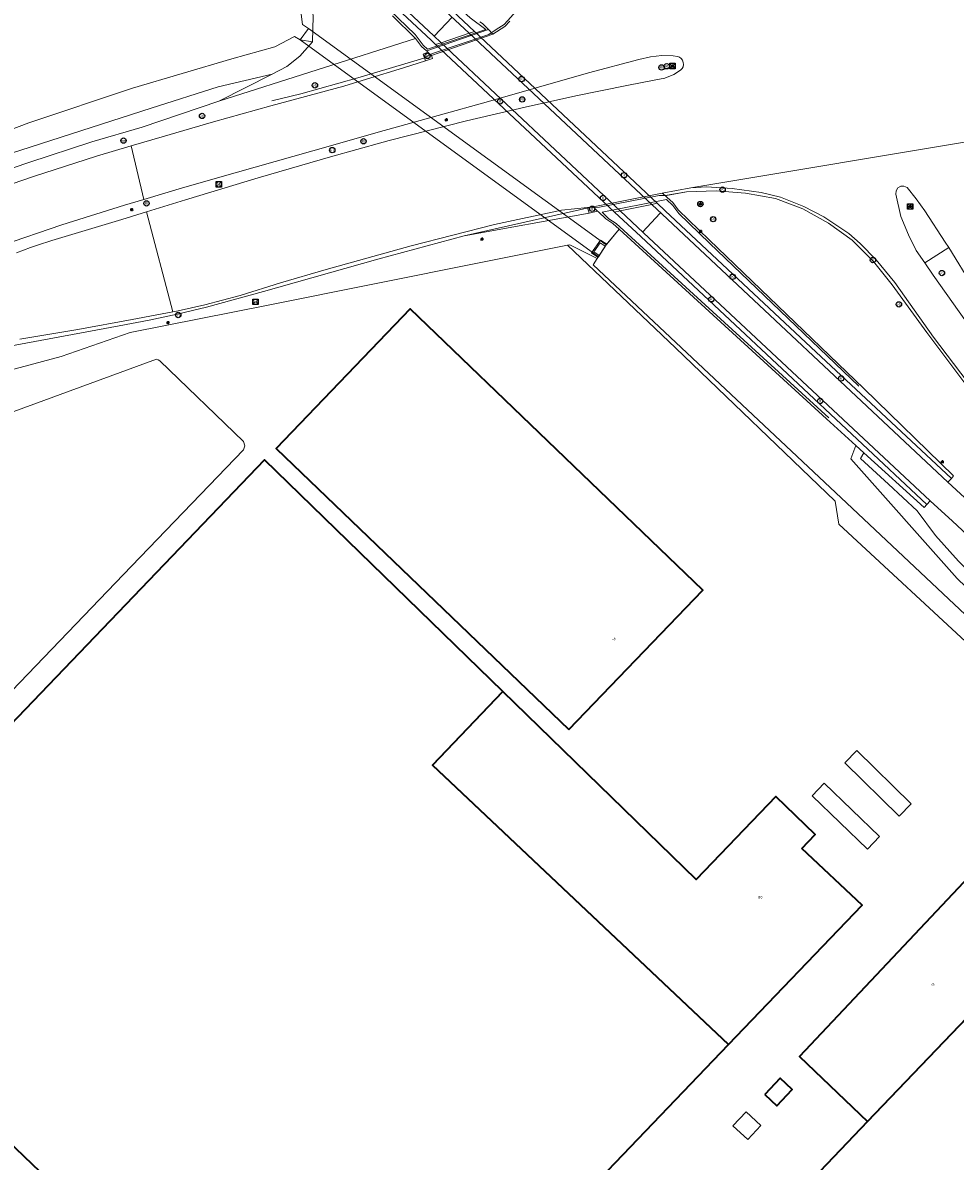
# Model space of a CAD drawing. Header units: metres. Extents: x 73718 to 76933, y 443658 to 446696.
# Tile 142 of 161: x 76303 to 76428, y 445086 to 445239. Entities that reach past the tile are written whole.
import ezdxf
from ezdxf.enums import TextEntityAlignment as Align

# ---------------------------------------------------------------- set-up
doc = ezdxf.new("R2010")
doc.units = ezdxf.units.M
for name, color, linetype, lineweight in [('B-WE-GK-BESCHOEIING-G', 130, 'GK-BESCHOEIING-SO', 18), ('B-WE-GR-GROENVOORZIENING-GV', 80, 'Continuous', 18), ('B-WE-IE-MEUBILAIR-S', 7, 'Continuous', 25), ('B-WE-IE-MEUBILAIR_WEGMEUBILAIR-G', 7, 'Continuous', 18), ('B-WE-IE-TERREINAFSCHEIDING_KUNSTMATIG_HEKWERK-G', 20, 'IE-TERREINAFSCHEIDING_KUNSTMATIG-SO', 18), ('B-WE-IE-TERREINAFSCHEIDING_KUNSTMATIG_MUUR-GV', 90, 'Continuous', 18), ('B-WE-KW-KUNSTWERK_DUIKER-GV', 170, 'Continuous', 18), ('B-WE-KW-KUNSTWERK_TUNNEL-GV', 170, 'Continuous', 18), ('B-WE-OG-BEBOUWING-GV', 7, 'Continuous', 35), ('B-WE-OG-BEBOUWING-T18', 10, 'Continuous', 18), ('B-WE-OG-BEBOUWING_BASSIN-GV', 7, 'Continuous', 18), ('B-WE-OG-BEBOUWING_LAGE TRAFO-GV', 7, 'Continuous', 18), ('B-WE-OG-BEBOUWING_LOODS-GV', 7, 'Continuous', 18), ('B-WE-OG-TERREIN_ERF-GV', 7, 'Continuous', 18), ('B-WE-OG-TERREIN_OEVER-GV', 7, 'Continuous', 18), ('B-WE-OG-WATER_SLOOT-GV', 120, 'Continuous', 18), ('B-WE-OG-WEG-GV', 7, 'Continuous', 18), ('B-WE-RI-HWA_GOOT_LIJNGOOT-G', 150, 'Continuous', 18), ('B-WE-VH-GESLOTENVERHARDING_ASFALT-GV', 10, 'Continuous', 18), ('B-WE-VH-GESLOTENVERHARDING_BETON-GV', 10, 'Continuous', 18), ('B-WE-VH-OPENVERHARDING_BETONSTRAATSTEEN-GV', 30, 'Continuous', 18)]:
    doc.layers.add(name, color=color, linetype=linetype, lineweight=lineweight)
doc.styles.add('NLCS-ISO', font='NLCS-ISO.ttf')
doc.styles.add('NLCS-ISO-M200-T18', font='NLCS-ISO.ttf', dxfattribs={"height": 0.36})
doc.linetypes.add('GK-BESCHOEIING-SO', pattern='A,18,-3,[1,NLCS.SHX,S=0.6,R=0,X=0,Y=0],-3', length=24)
doc.linetypes.add('IE-TERREINAFSCHEIDING_KUNSTMATIG-SO', pattern='A,4,[82,NLCS.SHX,S=0.75,R=90,X=0,Y=0],4,-2', length=10)

# ---------------------------------------------------------------- blocks, each defined once
blk = doc.blocks.new('SIE-MEUBILAIR_BORD_VERKEER-SO')
at = {"flags": 128}
blk.add_lwpolyline([(-1.8, 1.8), (1.8, 1.8), (1.8, -1.8), (-1.8, -1.8)], close=True, dxfattribs=at)
at = {"style": 'NLCS-ISO'}
blk.add_text('vb', height=1.8, dxfattribs=at).set_placement((0, 0), align=Align.MIDDLE_CENTER)
blk = doc.blocks.new('SIE-MEUBILAIR_BORD_WEGWIJZER-SO')
at = {"flags": 128}
blk.add_lwpolyline([(-1.8, 1.8), (1.8, 1.8), (1.8, -1.8), (-1.8, -1.8)], close=True, dxfattribs=at)
at = {"style": 'NLCS-ISO'}
blk.add_text('ww', height=1.8, dxfattribs=at).set_placement((0, 0), align=Align.MIDDLE_CENTER)
blk = doc.blocks.new('SIE-MEUBILAIR_PAAL_LICHTMAST-SO')
for points in [[(-0.62, 0), (-1, 0)], [(-0.71, 0.71), (-0.44, 0.44)], [(0, 1), (0, 0.62)], [(0.44, 0.44), (0.71, 0.71)], [(1, 0), (0.62, 0)], [(-0.71, -0.71), (-0.44, -0.44)], [(0, -0.62), (0, -1)], [(0.44, -0.44), (0.71, -0.71)]]:
    blk.add_lwpolyline(points)
blk.add_circle((0, 0), 0.5)
blk = doc.blocks.new('SIE-MEUBILAIR_PAAL_PORTAAL-SO')
blk.add_circle((0, 0), 1.8)
at = {"style": 'NLCS-ISO'}
blk.add_text('pt', height=1.8, dxfattribs=at).set_placement((0, 0), align=Align.MIDDLE_CENTER)
blk = doc.blocks.new('SIE-MEUBILAIR_PAAL_VERKEERSBORD-SO')
blk.add_circle((0, 0), 1.8)
at = {"style": 'NLCS-ISO'}
blk.add_text('vb', height=1.8, dxfattribs=at).set_placement((0, 0), align=Align.MIDDLE_CENTER)
blk = doc.blocks.new('SIE-MEUBILAIR_PAAL_HECTOMETER-SO')
blk.add_circle((0, 0), 1.8)
at = {"style": 'NLCS-ISO'}
blk.add_text('hm', height=1.8, dxfattribs=at).set_placement((0, 0), align=Align.MIDDLE_CENTER)
blk = doc.blocks.new('SIE-MEUBILAIR_PAAL_VRI-SO')
blk.add_circle((0, 0), 1.8)
at = {"style": 'NLCS-ISO'}
blk.add_text('vri', height=1.8, dxfattribs=at).set_placement((0, 0), align=Align.MIDDLE_CENTER)
blk = doc.blocks.new('SIE-MEUBILAIR_PUT_RIOOLPUT-SO')
blk.add_circle((0, 0), 1.8)
at = {"style": 'NLCS-ISO'}
blk.add_text('RI', height=1.8, dxfattribs=at).set_placement((0, 0), align=Align.MIDDLE_CENTER)
blk = doc.blocks.new('SIE-MEUBILAIR_PUT_KOLK-SO')
blk.add_circle((0, 0), 1.8)
at = {"style": 'NLCS-ISO'}
blk.add_text('K', height=1.8, dxfattribs=at).set_placement((0, 0), align=Align.MIDDLE_CENTER)

msp = doc.modelspace()

# ---------------------------------------------------------------- linework, layer by layer
at = {"layer": 'B-WE-GK-BESCHOEIING-G', "flags": 128}
for points in [[(76316.177, 445271.154), (76318.303, 445269.009), (76320.177, 445266.684), (76337.54, 445250.071), (76339.169, 445247.502), (76339.844, 445244.596), (76340.598, 445238.628), (76341.416, 445238.093), (76340.274, 445236.59), (76339.501, 445237.007), (76336.888, 445235.635), (76331.076, 445233.998), (76317.747, 445230.059), (76303.79, 445225.432), (76274.039, 445214.155), (76247.634, 445202.107), (76227.047, 445191.15)], [(76383.196, 445211.119), (76381.421, 445209.011)], [(76381.421, 445209.011), (76380.208, 445207.147)], [(76380.208, 445207.147), (76379.676, 445206.33), (76413.057, 445174.992), (76443.435, 445146.37), (76445.169, 445148.208), (76428.66, 445164.153), (76414.338, 445180.242), (76415.003, 445182.034)]]:
    msp.add_lwpolyline(points, dxfattribs=at)
at = {"layer": 'B-WE-GR-GROENVOORZIENING-GV', "flags": 128}
msp.add_lwpolyline([(76425.006, 445174.57), (76424.567, 445174.066), (76424.206, 445173.696), (76416.095, 445181.045), (76415.654, 445180.269), (76419.393, 445176.839), (76423.279, 445173.248), (76425.716, 445169.905), (76428.814, 445166.446), (76437.774, 445157.476), (76445.909, 445149.721), (76446.428, 445148.779), (76446.695, 445147.84), (76446.943, 445148.6), (76446.993, 445149.346), (76448.101, 445150.78), (76449.03, 445151.982), (76435.291, 445165.079), (76428.016, 445171.855)], close=True, dxfattribs=at)
at = {"layer": 'B-WE-IE-MEUBILAIR_WEGMEUBILAIR-G', "flags": 128}
for points in [[(76338.082, 445262.326), (76351.491, 445250.173), (76363.17, 445239.535), (76365.238, 445237.977), (76357.417, 445235.335), (76356.814, 445235.841), (76355.741, 445237.294), (76334.077, 445258.135)], [(76336.485, 445228.356), (76340.366, 445229.294), (76348.049, 445231.474), (76356.932, 445234.107), (76358.083, 445234.715), (76365.647, 445237.27), (76366.642, 445237.956), (76367.733, 445238.65), (76368.598, 445239.602), (76369.421, 445240.574), (76370.278, 445241.755), (76370.883, 445242.936), (76371.749, 445245.026), (76372.298, 445246.446), (76372.595, 445248.71), (76372.685, 445250.487), (76372.178, 445254.985)], [(76300.268, 445195.181), (76315.932, 445198.103), (76319.975, 445198.873), (76323.744, 445199.691), (76327.692, 445200.623), (76335.36, 445202.71), (76350.733, 445207.083), (76362.327, 445210.228), (76379.238, 445214.024), (76380.533, 445214.06), (76388.549, 445215.656), (76389.561, 445215.657), (76392.231, 445216.156), (76396.231, 445216.279), (76400.188, 445215.972), (76404.212, 445215.224), (76407.869, 445213.837), (76411.336, 445211.905), (76414.546, 445209.618), (76417.399, 445206.76), (76419.899, 445203.649), (76424.57, 445197.202), (76434.128, 445184.478)], [(76411.378, 445185.728), (76382.782, 445211.864), (76381.796, 445212.507), (76380.883, 445213.391), (76389.555, 445215.096), (76390.415, 445214.311), (76391.219, 445213.221), (76395.352, 445209.249), (76415.403, 445189.988)]]:
    msp.add_lwpolyline(points, dxfattribs=at)
at = {"layer": 'B-WE-IE-TERREINAFSCHEIDING_KUNSTMATIG_HEKWERK-G', "flags": 128}
msp.add_lwpolyline([(76152.445, 445111.276), (76151.945, 445112.204), (76151.462, 445113.101), (76151.476, 445113.111), (76157.468, 445117.285), (76167.461, 445123.982), (76177.032, 445130.486), (76203.538, 445148.245), (76221.524, 445160.319), (76226.77, 445165.33), (76246.781, 445172.244), (76255.856, 445176.797), (76264.729, 445180.44), (76276.752, 445184.98), (76296.885, 445191.001), (76308.118, 445194.009), (76317.414, 445197.203), (76336.22, 445200.946), (76364.603, 445206.642), (76376.246, 445208.966), (76376.54, 445209.025), (76380.208, 445207.147)], dxfattribs=at)
at = {"layer": 'B-WE-IE-TERREINAFSCHEIDING_KUNSTMATIG_MUUR-GV', "flags": 128}
for points in [[(76360.781, 445240.471), (76363.719, 445237.709), (76363.016, 445237.47), (76359.243, 445236.191), (76358.494, 445235.936), (76357.883, 445236.508), (76339.837, 445253.399)], [(76352.693, 445239.784), (76355.818, 445236.765), (76356.589, 445235.7), (76357.29, 445235.083), (76357.3, 445235.087), (76365.604, 445237.948), (76364.794, 445238.762), (76364.427, 445238.982)]]:
    msp.add_lwpolyline(points, dxfattribs=at)
msp.add_lwpolyline([(76382.571, 445213.403), (76383.343, 445213.563), (76387.601, 445214.445), (76388.312, 445214.592), (76389.369, 445213.599), (76408.988, 445195.237), (76427.867, 445177.563), (76428.173, 445177.955), (76416.111, 445189.687), (76395.297, 445209.684), (76391.137, 445213.696), (76390.409, 445214.684), (76389.638, 445215.382), (76389.358, 445215.619), (76388.974, 445215.945), (76379.701, 445214.114), (76380.29, 445213.538), (76380.406, 445213.425), (76381.409, 445212.482), (76382.355, 445211.889), (76383.196, 445211.119), (76411.053, 445185.613), (76415.003, 445182.034), (76416.095, 445181.045), (76424.206, 445173.696), (76424.567, 445174.066), (76405.812, 445191.68), (76386.084, 445210.115)], close=True, dxfattribs=at)
at = {"layer": 'B-WE-KW-KUNSTWERK_DUIKER-GV', "flags": 128}
msp.add_lwpolyline([(76341.416, 445238.093), (76340.274, 445236.59), (76380.4, 445207.374), (76381.421, 445209.011)], close=True, dxfattribs=at)
at = {"layer": 'B-WE-KW-KUNSTWERK_TUNNEL-GV', "flags": 128}
msp.add_lwpolyline([(76363.719, 445237.709), (76363.016, 445237.47), (76359.243, 445236.191), (76358.494, 445235.936), (76382.571, 445213.403), (76383.343, 445213.563), (76387.601, 445214.445), (76388.312, 445214.592)], close=True, dxfattribs=at)
at = {"layer": 'B-WE-OG-BEBOUWING-GV', "flags": 128}
for points in [[(76376.435, 445143.829), (76394.442, 445162.585), (76355.067, 445200.388), (76337.06, 445181.632)], [(76367.548, 445148.93), (76335.482, 445180.108), (76273.19, 445115.149), (76338.488, 445052.532), (76365.027, 445080.175), (76371.527, 445073.942), (76397.909, 445101.458), (76358.066, 445139.042)], [(76407.766, 445127.835), (76409.572, 445129.718), (76404.26, 445134.812), (76393.553, 445123.646), (76367.548, 445148.93), (76358.066, 445139.042), (76397.909, 445101.458), (76415.87, 445120.19)], [(76416.6, 445091.097), (76443.357, 445119.039), (76433.958, 445127.954), (76407.454, 445099.859)], [(76402.776, 445094.762), (76404.404, 445093.223), (76406.465, 445095.403), (76404.836, 445096.942)]]:
    msp.add_lwpolyline(points, close=True, dxfattribs=at)
msp.add_lwpolyline([(76520.537, 444919.832), (76594.979, 444997.493), (76592.342, 445000), (76592.146, 445000.186), (76561.896, 445028.597), (76500.368, 445087.242), (76454.564, 445130.877), (76453.623, 445129.883), (76443.357, 445119.039), (76416.6, 445091.097), (76407.452, 445081.52), (76442.255, 445048.4), (76423.375, 445028.51), (76397.117, 445000), (76397.048, 444999.925), (76393.586, 444996.399), (76404.818, 444985.683), (76418.318, 444972.99), (76428.544, 444963.374), (76440.456, 444952.016), (76456.044, 444937.146)], dxfattribs=at)
at = {"layer": 'B-WE-OG-BEBOUWING_BASSIN-GV', "flags": 128}
msp.add_lwpolyline([(76321.187, 445193.554), (76320.963, 445193.646), (76294.158, 445183.809), (76267.211, 445174.367), (76228.792, 445160.467), (76228.065, 445159.837), (76227.987, 445158.88), (76230.932, 445155.481), (76244.039, 445143.183), (76270.573, 445117.641), (76271.039, 445117.538), (76271.449, 445117.782), (76317.601, 445165.816), (76332.667, 445181.427), (76332.859, 445181.985), (76332.653, 445182.538), (76321.399, 445193.424)], close=True, dxfattribs=at)
at = {"layer": 'B-WE-OG-BEBOUWING_LAGE TRAFO-GV', "flags": 128}
msp.add_lwpolyline([(76398.49, 445090.51), (76400.478, 445088.674), (76402.253, 445090.595), (76400.264, 445092.431)], close=True, dxfattribs=at)
at = {"layer": 'B-WE-OG-BEBOUWING_LOODS-GV', "flags": 128}
for points in [[(76415.141, 445141.009), (76413.527, 445139.361), (76420.862, 445132.18), (76422.476, 445133.828)], [(76416.567, 445127.745), (76418.217, 445129.46), (76410.78, 445136.615), (76409.13, 445134.9)]]:
    msp.add_lwpolyline(points, close=True, dxfattribs=at)
at = {"layer": 'B-WE-OG-TERREIN_ERF-GV', "flags": 128}
for points in [[(76431.621, 445153.977), (76412.749, 445171.447), (76412.223, 445174.543), (76390.75, 445195.147), (76376.246, 445208.966), (76364.603, 445206.642), (76336.22, 445200.946), (76317.414, 445197.203), (76308.118, 445194.009), (76296.885, 445191.001)], [(76407.452, 445081.52), (76416.6, 445091.097), (76407.454, 445099.859), (76433.958, 445127.954)]]:
    msp.add_lwpolyline(points, dxfattribs=at)
for points in [[(76376.435, 445143.829), (76337.06, 445181.632), (76355.067, 445200.388), (76394.442, 445162.585)], [(76321.187, 445193.554), (76321.399, 445193.424), (76332.653, 445182.538), (76332.859, 445181.985), (76332.667, 445181.427), (76317.601, 445165.816), (76271.449, 445117.782), (76271.039, 445117.538), (76270.573, 445117.641), (76244.039, 445143.183), (76230.932, 445155.481), (76227.987, 445158.88), (76228.065, 445159.837), (76228.792, 445160.467), (76267.211, 445174.367), (76294.158, 445183.809), (76320.963, 445193.646)], [(76397.909, 445101.458), (76371.527, 445073.942), (76365.027, 445080.175), (76338.488, 445052.532), (76273.19, 445115.149), (76335.482, 445180.108), (76367.548, 445148.93), (76393.553, 445123.646), (76404.26, 445134.812), (76409.572, 445129.718), (76407.766, 445127.835), (76415.87, 445120.19)], [(76415.141, 445141.009), (76422.476, 445133.828), (76420.862, 445132.18), (76413.527, 445139.361)], [(76416.567, 445127.745), (76409.13, 445134.9), (76410.78, 445136.615), (76418.217, 445129.46)], [(76402.776, 445094.762), (76404.836, 445096.942), (76406.465, 445095.403), (76404.404, 445093.223)], [(76398.49, 445090.51), (76400.264, 445092.431), (76402.253, 445090.595), (76400.478, 445088.674)]]:
    msp.add_lwpolyline(points, close=True, dxfattribs=at)
at = {"layer": 'B-WE-OG-TERREIN_OEVER-GV', "flags": 128}
for points in [[(76316.177, 445271.154), (76318.303, 445269.009), (76320.177, 445266.684), (76337.54, 445250.071), (76339.169, 445247.502), (76339.844, 445244.596), (76340.598, 445238.628), (76341.416, 445238.093), (76340.274, 445236.59), (76341.922, 445236.308), (76342.031, 445239.754), (76341.427, 445245.102), (76340.475, 445249.231), (76339.358, 445251.155), (76332.75, 445257.706), (76320.293, 445270.089), (76318.097, 445272.06), (76317.616, 445271.758), (76317.223, 445272.174)], [(76298.654, 445220.418), (76320.247, 445227.363), (76329.259, 445230.257), (76336.518, 445231.963), (76338.499, 445233.01), (76340.257, 445234.358), (76341.922, 445236.308), (76340.274, 445236.59), (76339.501, 445237.007), (76336.888, 445235.635), (76331.076, 445233.998), (76317.747, 445230.059), (76303.79, 445225.432), (76274.039, 445214.155), (76247.634, 445202.107), (76227.047, 445191.15), (76228.738, 445189.004), (76238.62, 445194.509), (76273.135, 445210.781)], [(76444.659, 445145.538), (76446.223, 445147.19), (76445.169, 445148.208), (76443.435, 445146.37), (76413.057, 445174.992), (76379.676, 445206.33), (76380.208, 445207.147), (76376.54, 445209.025), (76376.246, 445208.966), (76390.75, 445195.147), (76412.223, 445174.543), (76412.749, 445171.447), (76431.621, 445153.977), (76439.6, 445146.138), (76441.613, 445144.864), (76443.592, 445144.863)], [(76445.169, 445148.208), (76446.223, 445147.19), (76446.315, 445147.288), (76446.695, 445147.84), (76446.428, 445148.779), (76445.909, 445149.721), (76437.774, 445157.476), (76428.814, 445166.446), (76425.716, 445169.905), (76423.279, 445173.248), (76419.393, 445176.839), (76415.654, 445180.269), (76416.095, 445181.045), (76415.003, 445182.034), (76414.338, 445180.242), (76428.66, 445164.153)]]:
    msp.add_lwpolyline(points, close=True, dxfattribs=at)
at = {"layer": 'B-WE-OG-WATER_SLOOT-GV', "flags": 128}
msp.add_lwpolyline([(76274.039, 445214.155), (76303.79, 445225.432), (76317.747, 445230.059), (76331.076, 445233.998), (76336.888, 445235.635), (76339.501, 445237.007), (76340.274, 445236.59), (76341.416, 445238.093), (76340.598, 445238.628), (76339.844, 445244.596), (76339.169, 445247.502), (76337.54, 445250.071), (76320.177, 445266.684), (76318.303, 445269.009), (76316.177, 445271.154), (76315.833, 445271.529), (76316.876, 445272.541), (76313.174, 445276.462), (76312.397, 445275.783), (76312.102, 445276.121), (76312.413, 445276.38), (76300.875, 445281.3)], dxfattribs=at)
msp.add_lwpolyline([(76415.003, 445182.034), (76411.053, 445185.613), (76383.196, 445211.119), (76381.51, 445209.117), (76381.293, 445208.814), (76380.615, 445209.268), (76379.776, 445208.073), (76380.486, 445207.574), (76380.327, 445207.33), (76380.208, 445207.147), (76379.676, 445206.33), (76413.057, 445174.992), (76443.435, 445146.37), (76445.169, 445148.208), (76428.66, 445164.153), (76414.338, 445180.242)], close=True, dxfattribs=at)
at = {"layer": 'B-WE-OG-WEG-GV', "flags": 128}
for points in [[(76342.031, 445239.754), (76341.922, 445236.308), (76340.257, 445234.358), (76338.499, 445233.01), (76336.518, 445231.963), (76329.351, 445228.325), (76355.818, 445236.765), (76352.693, 445239.784)], [(76364.427, 445238.982), (76364.794, 445238.762), (76365.604, 445237.948), (76366.21, 445237.315), (76367.807, 445238.346), (76368.504, 445239.094)], [(76294.041, 445214.667), (76304.416, 445218.182), (76312.87, 445220.939), (76317.563, 445222.309), (76321.704, 445223.517), (76328.617, 445225.535), (76336.354, 445227.681), (76346.137, 445230.352), (76349.193, 445231.279), (76354.181, 445232.793), (76357.141, 445233.761), (76356.849, 445234.665), (76357.467, 445234.911), (76357.3, 445235.087), (76357.29, 445235.083), (76356.589, 445235.7), (76355.818, 445236.765), (76329.351, 445228.325), (76319.03, 445224.821), (76312.28, 445222.85), (76303.785, 445220.08), (76293.368, 445216.551)], [(76293.368, 445216.551), (76303.785, 445220.08), (76312.28, 445222.85), (76319.03, 445224.821), (76329.351, 445228.325), (76336.518, 445231.963), (76329.259, 445230.257), (76320.247, 445227.363), (76298.654, 445220.418)], [(76429.99, 445190.606), (76425.462, 445196.607), (76420.246, 445203.934), (76417.748, 445206.977), (76415.591, 445209.203), (76414.094, 445210.55), (76410.719, 445212.763), (76408.03, 445214.169), (76404.868, 445215.4), (76402.302, 445216.048), (76398.382, 445216.601), (76394.929, 445216.797), (76392.833, 445216.673), (76388.974, 445215.945), (76389.358, 445215.619), (76392.231, 445216.156), (76396.231, 445216.279), (76400.188, 445215.972), (76404.212, 445215.224), (76407.869, 445213.837), (76411.336, 445211.905), (76414.546, 445209.618), (76417.399, 445206.76), (76419.899, 445203.649), (76424.57, 445197.202), (76434.128, 445184.478)], [(76434.128, 445184.478), (76424.57, 445197.202), (76419.899, 445203.649), (76417.399, 445206.76), (76414.546, 445209.618), (76411.336, 445211.905), (76407.869, 445213.837), (76404.212, 445215.224), (76400.188, 445215.972), (76396.231, 445216.279), (76392.231, 445216.156), (76389.358, 445215.619), (76389.638, 445215.382), (76390.409, 445214.684), (76391.137, 445213.696), (76395.297, 445209.684), (76416.111, 445189.687), (76428.173, 445177.955), (76427.867, 445177.563), (76427.412, 445177.085), (76452.296, 445154.173)], [(76296.885, 445191.001), (76308.118, 445194.009), (76317.414, 445197.203), (76336.22, 445200.946), (76364.603, 445206.642), (76376.246, 445208.966), (76376.54, 445209.025), (76380.208, 445207.147), (76380.327, 445207.33), (76379.447, 445207.935), (76380.661, 445209.633), (76381.51, 445209.117), (76383.196, 445211.119), (76382.355, 445211.889), (76381.409, 445212.482), (76380.406, 445213.425), (76380.29, 445213.538), (76379.143, 445213.277), (76362.327, 445210.228), (76350.733, 445207.083), (76335.36, 445202.71), (76327.692, 445200.623), (76323.744, 445199.691), (76319.975, 445198.873), (76315.932, 445198.103), (76300.268, 445195.181)], [(76300.268, 445195.181), (76315.932, 445198.103), (76319.975, 445198.873), (76323.744, 445199.691), (76327.692, 445200.623), (76335.36, 445202.71), (76350.733, 445207.083), (76362.327, 445210.228), (76379.143, 445213.277), (76378.913, 445214.014), (76375.414, 445213.658), (76366.407, 445211.762), (76355.199, 445208.883), (76343.786, 445205.685), (76337.654, 445203.897), (76332.204, 445202.209), (76327.462, 445200.925), (76323.894, 445200.128), (76323.142, 445199.986), (76317.689, 445198.956), (76310.393, 445197.628), (76302.566, 445196.314)]]:
    msp.add_lwpolyline(points, dxfattribs=at)
msp.add_lwpolyline([(76427.521, 445208.632), (76424.296, 445206.572), (76425.432, 445204.943), (76430.663, 445197.551), (76441.05, 445183.98), (76441.601, 445183.26), (76449.922, 445173.222), (76457.881, 445164.162), (76471.94, 445149.503), (76481.366, 445140.37), (76496.435, 445126.315), (76508.902, 445115.342), (76522.473, 445103.848), (76526.207, 445108.474), (76517.688, 445115.345), (76501.019, 445128.774), (76490.825, 445138.124), (76469.435, 445157.756), (76457.905, 445168.889), (76449.086, 445178.488), (76443.151, 445185.803), (76441.698, 445187.594), (76435.634, 445195.931), (76430.698, 445203.44)], close=True, dxfattribs=at)
at = {"layer": 'B-WE-RI-HWA_GOOT_LIJNGOOT-G', "flags": 128}
for points in [[(76360.741, 445239.61), (76358.298, 445237.073)], [(76386.336, 445210.728), (76388.704, 445213.274)]]:
    msp.add_lwpolyline(points, dxfattribs=at)
at = {"layer": 'B-WE-VH-GESLOTENVERHARDING_ASFALT-GV', "flags": 128}
for points in [[(76302.254, 445290.226), (76300.428, 445287.067), (76303.411, 445285.35), (76306.253, 445283.447), (76310.839, 445280.12), (76314.466, 445277.37), (76318.972, 445273.631), (76323.593, 445269.484), (76358.211, 445237.16), (76359.243, 445236.191), (76363.016, 445237.47), (76360.513, 445239.814), (76350.531, 445249.082), (76326.007, 445272.004), (76324.978, 445272.932), (76322.968, 445274.745), (76320.169, 445277.226), (76316.206, 445280.478), (76310.728, 445284.626), (76307.355, 445287.041), (76303.396, 445289.574)], [(76363.016, 445237.47), (76359.243, 445236.191), (76383.343, 445213.563), (76387.601, 445214.445)], [(76427.412, 445177.085), (76388.988, 445213.146), (76387.601, 445214.445), (76383.343, 445213.563), (76386.467, 445210.63), (76425.006, 445174.57), (76428.016, 445171.855), (76435.291, 445165.079), (76449.03, 445151.982), (76449.698, 445151.388), (76452.296, 445154.173)]]:
    msp.add_lwpolyline(points, close=True, dxfattribs=at)
for points in [[(76368.504, 445239.094), (76367.807, 445238.346), (76366.21, 445237.315), (76357.941, 445234.457), (76358.074, 445234.066), (76357.141, 445233.761), (76354.181, 445232.793), (76349.193, 445231.279), (76346.137, 445230.352), (76336.354, 445227.681), (76328.617, 445225.535), (76321.704, 445223.517), (76317.563, 445222.309), (76319.242, 445215.121), (76324.472, 445216.657), (76331.854, 445218.756), (76344.355, 445222.322), (76351.082, 445224.233), (76352.066, 445224.513), (76365.595, 445228.298), (76379.071, 445232.13), (76385.835, 445233.938), (76387.414, 445234.31), (76388.946, 445234.477), (76390.465, 445234.409), (76391.03, 445234.348)], [(76391.459, 445232.482), (76390.53, 445231.923), (76389.327, 445231.441), (76388.101, 445231.192), (76384.22, 445230.435), (76377.342, 445229.036), (76370.541, 445227.522), (76362.669, 445225.69), (76352.262, 445223.059), (76351.457, 445222.834), (76344.367, 445220.851), (76334.615, 445218.002), (76324.861, 445215.045), (76319.624, 445213.45), (76323.142, 445199.986), (76323.894, 445200.128), (76327.462, 445200.925), (76332.204, 445202.209), (76337.654, 445203.897), (76343.786, 445205.685), (76355.199, 445208.883), (76366.407, 445211.762), (76375.414, 445213.658), (76378.913, 445214.014), (76379.701, 445214.114), (76388.974, 445215.945), (76392.833, 445216.673), (76432.871, 445223.358)], [(76432.871, 445223.358), (76392.833, 445216.673), (76394.929, 445216.797), (76398.382, 445216.601), (76402.302, 445216.048), (76404.868, 445215.4), (76408.03, 445214.169), (76410.719, 445212.763), (76414.094, 445210.55), (76415.591, 445209.203), (76417.748, 445206.977), (76420.246, 445203.934), (76425.462, 445196.607), (76429.99, 445190.606)], [(76300.114, 445208.931), (76308.213, 445211.703), (76316.638, 445214.356), (76319.242, 445215.121), (76317.563, 445222.309), (76312.87, 445220.939), (76304.416, 445218.182), (76294.041, 445214.667)], [(76430.663, 445197.551), (76425.432, 445204.943), (76424.296, 445206.572), (76423.146, 445208.245), (76422.104, 445210.344), (76421.081, 445212.838), (76420.395, 445215.841), (76420.436, 445216.283), (76420.673, 445216.658), (76421.054, 445216.884), (76421.497, 445216.912), (76421.904, 445216.736), (76423.135, 445215.187), (76424.319, 445213.574), (76427.036, 445209.349), (76427.521, 445208.632), (76430.698, 445203.44)], [(76302.566, 445196.314), (76310.393, 445197.628), (76317.689, 445198.956), (76323.142, 445199.986), (76319.624, 445213.45), (76316.292, 445212.435), (76306.87, 445209.57), (76304.975, 445208.967), (76304.01, 445208.645), (76302.154, 445207.927)]]:
    msp.add_lwpolyline(points, dxfattribs=at)
at = {"layer": 'B-WE-VH-GESLOTENVERHARDING_ASFALT-GV'}
msp.add_lwpolyline([(76391.03, 445234.348, -0.6145292), (76391.459, 445232.482)], format="xyb", dxfattribs=at)
at = {"layer": 'B-WE-VH-GESLOTENVERHARDING_BETON-GV', "flags": 128}
for points in [[(76326.468, 445272.491), (76326.007, 445272.004), (76350.531, 445249.082), (76360.513, 445239.814), (76363.016, 445237.47), (76363.719, 445237.709), (76360.781, 445240.471), (76342.712, 445257.262)], [(76323.593, 445269.484), (76323.172, 445269.023), (76339.837, 445253.399), (76357.883, 445236.508), (76358.494, 445235.936), (76359.243, 445236.191), (76358.211, 445237.16)], [(76366.21, 445237.315), (76365.604, 445237.948), (76357.3, 445235.087), (76357.467, 445234.911), (76357.941, 445234.457)], [(76363.719, 445237.709), (76363.016, 445237.47), (76387.601, 445214.445), (76388.312, 445214.592)], [(76359.243, 445236.191), (76358.494, 445235.936), (76382.571, 445213.403), (76383.343, 445213.563)], [(76388.312, 445214.592), (76387.601, 445214.445), (76388.988, 445213.146), (76427.412, 445177.085), (76427.867, 445177.563), (76408.988, 445195.237), (76389.369, 445213.599)], [(76383.343, 445213.563), (76382.571, 445213.403), (76386.084, 445210.115), (76405.812, 445191.68), (76424.567, 445174.066), (76425.006, 445174.57), (76386.467, 445210.63)], [(76381.51, 445209.117), (76380.661, 445209.633), (76379.447, 445207.935), (76380.327, 445207.33), (76380.486, 445207.574), (76379.776, 445208.073), (76380.615, 445209.268), (76381.293, 445208.814)]]:
    msp.add_lwpolyline(points, close=True, dxfattribs=at)
at = {"layer": 'B-WE-VH-OPENVERHARDING_BETONSTRAATSTEEN-GV', "flags": 128}
for points in [[(76391.03, 445234.348), (76390.465, 445234.409), (76388.946, 445234.477), (76387.414, 445234.31), (76385.835, 445233.938), (76379.071, 445232.13), (76365.595, 445228.298), (76352.066, 445224.513), (76351.082, 445224.233), (76344.355, 445222.322), (76331.854, 445218.756), (76324.472, 445216.657), (76319.242, 445215.121), (76316.638, 445214.356), (76308.213, 445211.703), (76300.114, 445208.931)], [(76302.154, 445207.927), (76304.01, 445208.645), (76304.975, 445208.967), (76306.87, 445209.57), (76316.292, 445212.435), (76319.624, 445213.45), (76324.861, 445215.045), (76334.615, 445218.002), (76344.367, 445220.851), (76351.457, 445222.834), (76352.262, 445223.059), (76362.669, 445225.69), (76370.541, 445227.522), (76377.342, 445229.036), (76384.22, 445230.435), (76388.101, 445231.192), (76389.327, 445231.441), (76390.53, 445231.923), (76391.459, 445232.482)]]:
    msp.add_lwpolyline(points, dxfattribs=at)
for points in [[(76357.941, 445234.457), (76357.467, 445234.911), (76356.849, 445234.665), (76357.141, 445233.761), (76358.074, 445234.066)], [(76424.319, 445213.574), (76423.135, 445215.187), (76421.904, 445216.736), (76421.497, 445216.912), (76421.054, 445216.884), (76420.673, 445216.658), (76420.436, 445216.283), (76420.395, 445215.841), (76421.081, 445212.838), (76422.104, 445210.344), (76423.146, 445208.245), (76424.296, 445206.572), (76427.521, 445208.632), (76427.036, 445209.349)], [(76379.701, 445214.114), (76378.913, 445214.014), (76379.143, 445213.277), (76380.29, 445213.538)]]:
    msp.add_lwpolyline(points, close=True, dxfattribs=at)
at = {"layer": 'B-WE-VH-OPENVERHARDING_BETONSTRAATSTEEN-GV'}
msp.add_lwpolyline([(76391.459, 445232.482, 0.6145292), (76391.03, 445234.348)], format="xyb", dxfattribs=at)

# ---------------------------------------------------------------- block references
at = {"layer": 'B-WE-IE-MEUBILAIR-S', "xscale": 0.2, "yscale": 0.2, "zscale": 0.2}
for name, p in [('SIE-MEUBILAIR_PUT_KOLK-SO', (76357.409, 445234.406)), ('SIE-MEUBILAIR_PUT_RIOOLPUT-SO', (76388.888, 445232.859)), ('SIE-MEUBILAIR_PUT_RIOOLPUT-SO', (76389.578, 445233.02)), ('SIE-MEUBILAIR_BORD_WEGWIJZER-SO', (76390.369, 445233.055)), ('SIE-MEUBILAIR_BORD_VERKEER-SO', (76390.369, 445233.055)), ('SIE-MEUBILAIR_PAAL_PORTAAL-SO', (76390.369, 445233.055)), ('SIE-MEUBILAIR_PAAL_LICHTMAST-SO', (76390.369, 445233.055)), ('SIE-MEUBILAIR_PUT_KOLK-SO', (76370.06, 445231.291)), ('SIE-MEUBILAIR_PAAL_VERKEERSBORD-SO', (76342.264, 445230.455)), ('SIE-MEUBILAIR_PUT_KOLK-SO', (76367.188, 445228.299)), ('SIE-MEUBILAIR_PUT_RIOOLPUT-SO', (76370.146, 445228.557)), ('SIE-MEUBILAIR_PAAL_VERKEERSBORD-SO', (76327.089, 445226.336)), ('SIE-MEUBILAIR_PAAL_LICHTMAST-SO', (76359.946, 445225.826)), ('SIE-MEUBILAIR_PAAL_HECTOMETER-SO', (76316.521, 445223.019)), ('SIE-MEUBILAIR_PAAL_VERKEERSBORD-SO', (76344.603, 445221.744)), ('SIE-MEUBILAIR_PUT_RIOOLPUT-SO', (76348.807, 445222.931)), ('SIE-MEUBILAIR_PUT_KOLK-SO', (76383.849, 445218.37)), ('SIE-MEUBILAIR_BORD_VERKEER-SO', (76329.355, 445217.142)), ('SIE-MEUBILAIR_PAAL_PORTAAL-SO', (76329.355, 445217.142)), ('SIE-MEUBILAIR_PUT_KOLK-SO', (76381.023, 445215.309)), ('SIE-MEUBILAIR_PUT_KOLK-SO', (76397.1, 445216.434)), ('SIE-MEUBILAIR_PUT_RIOOLPUT-SO', (76319.617, 445214.582)), ('SIE-MEUBILAIR_PUT_KOLK-SO', (76379.553, 445213.855)), ('SIE-MEUBILAIR_PAAL_PORTAAL-SO', (76394.11, 445214.488)), ('SIE-MEUBILAIR_PAAL_VRI-SO', (76394.11, 445214.488)), ('SIE-MEUBILAIR_PAAL_LICHTMAST-SO', (76394.11, 445214.488)), ('SIE-MEUBILAIR_BORD_WEGWIJZER-SO', (76422.318, 445214.166)), ('SIE-MEUBILAIR_BORD_VERKEER-SO', (76422.318, 445214.166)), ('SIE-MEUBILAIR_PAAL_PORTAAL-SO', (76422.318, 445214.166)), ('SIE-MEUBILAIR_PAAL_VRI-SO', (76422.318, 445214.166)), ('SIE-MEUBILAIR_PAAL_LICHTMAST-SO', (76422.318, 445214.166)), ('SIE-MEUBILAIR_PAAL_LICHTMAST-SO', (76317.629, 445213.742)), ('SIE-MEUBILAIR_PUT_RIOOLPUT-SO', (76395.833, 445212.462)), ('SIE-MEUBILAIR_PAAL_LICHTMAST-SO', (76364.746, 445209.772)), ('SIE-MEUBILAIR_PAAL_LICHTMAST-SO', (76394.155, 445210.817)), ('SIE-MEUBILAIR_PUT_KOLK-SO', (76417.323, 445206.958)), ('SIE-MEUBILAIR_PUT_KOLK-SO', (76398.444, 445204.708)), ('SIE-MEUBILAIR_PAAL_VERKEERSBORD-SO', (76426.602, 445205.215)), ('SIE-MEUBILAIR_PUT_KOLK-SO', (76395.593, 445201.687)), ('SIE-MEUBILAIR_BORD_WEGWIJZER-SO', (76334.281, 445201.344)), ('SIE-MEUBILAIR_PAAL_PORTAAL-SO', (76334.281, 445201.344)), ('SIE-MEUBILAIR_PAAL_VERKEERSBORD-SO', (76420.809, 445201.002)), ('SIE-MEUBILAIR_PAAL_HECTOMETER-SO', (76323.883, 445199.571)), ('SIE-MEUBILAIR_PAAL_LICHTMAST-SO', (76322.515, 445198.55)), ('SIE-MEUBILAIR_PUT_KOLK-SO', (76413.051, 445191.038)), ('SIE-MEUBILAIR_PUT_KOLK-SO', (76410.225, 445188)), ('SIE-MEUBILAIR_PAAL_LICHTMAST-SO', (76426.653, 445179.832))]:
    msp.add_blockref(name, p, dxfattribs=at)

# ---------------------------------------------------------------- texts
at = {"layer": 'B-WE-OG-BEBOUWING-T18', "style": 'NLCS-ISO-M200-T18'}
for s, rotation, p in [('16', 47.9, (76382.553, 445155.977)), ('12', 43.3, (76425.41, 445109.525))]:
    msp.add_text(s, height=0.36, rotation=rotation, dxfattribs=at).set_placement(p, align=Align.MIDDLE)
msp.add_text('80', height=0.36, dxfattribs=at).set_placement((76402.173, 445121.263), align=Align.MIDDLE)

doc.saveas('drawing.dxf')
